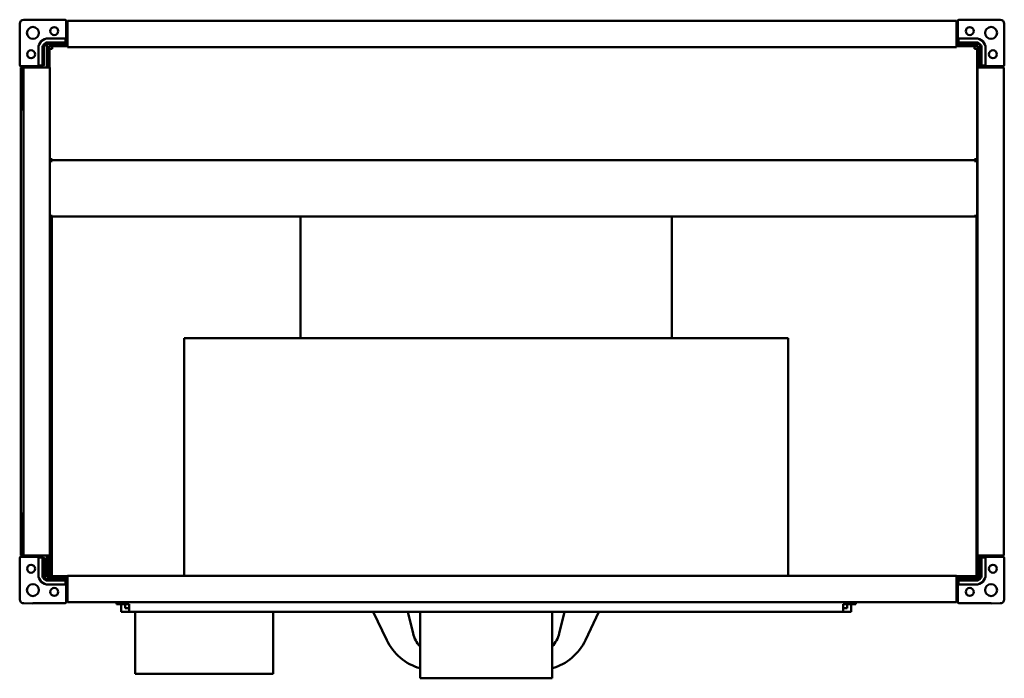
# Model space of a CAD drawing. Header units: millimetres. Extents: x 469 to 1211, y 346 to 842.
import ezdxf

# ---------------------------------------------------------------- set-up
doc = ezdxf.new("R2010")
doc.units = ezdxf.units.MM
doc.header["$LTSCALE"] = 4
doc.layers.add('Widoczne (ISO)', color=7, linetype='Continuous', lineweight=50)

msp = doc.modelspace()

# ---------------------------------------------------------------- linework, layer by layer
at = {"layer": 'Widoczne (ISO)'}
for p, q in [((469.01, 832.32), (469.03, 839.23)), ((472.03, 842.23), (478.94, 842.24)), ((479.17, 842.16), (503.4, 842.16)), ((504.1, 840.66), (503.6, 840.66)), ((504.1, 841.46), (504.1, 840.66)), ((504.1, 840.66), (505, 840.66)), ((504.1, 840.66), (504.1, 828.66)), ((505, 841.46), (505, 840.26)), ((505, 841.46), (1175, 841.46)), ((505, 822.46), (505, 840.26)), ((1175, 841.46), (1175, 840.26)), ((1175, 840.66), (1175.9, 840.66)), ((1175, 822.46), (1175, 840.26)), ((1175.9, 840.66), (1175.9, 841.46)), ((1175.9, 828.66), (1175.9, 840.66)), ((1176.4, 840.66), (1175.9, 840.66)), ((1176.6, 842.16), (1200.83, 842.16)), ((1201.06, 842.24), (1207.97, 842.23)), ((1210.97, 839.23), (1210.99, 832.32)), ((469.1, 807.86), (469.1, 832.08)), ((1210.9, 832.08), (1210.9, 807.86)), ((489.5, 823.76), (489.5, 820.76)), ((492.5, 823.76), (489.5, 823.76)), ((490.1, 824.16), (503.4, 824.16)), ((490.6, 828.15), (503.6, 828.15)), ((503.4, 825.05), (490.6, 825.05)), ((492.5, 823.76), (505, 823.76)), ((503.6, 828.66), (503.6, 828.16)), ((503.6, 828.16), (503.6, 825.1)), ((503.6, 825.1), (503.6, 825.08)), ((505, 825.66), (504.08, 825.66)), ((504.1, 824.9), (504.1, 825.66)), ((1175.92, 825.66), (1175, 825.66)), ((1175, 823.76), (1189.5, 823.76)), ((1175.9, 825.66), (1175.9, 824.9)), ((1176.4, 828.16), (1176.4, 828.66)), ((1176.4, 825.1), (1176.4, 828.16)), ((1176.4, 828.15), (1189.4, 828.15)), ((1176.4, 825.08), (1176.4, 825.1)), ((1189.4, 825.05), (1176.6, 825.05)), ((1176.6, 824.16), (1189.9, 824.16)), ((1189.5, 823.76), (1192.5, 823.76)), ((1192.5, 823.76), (1192.5, 820.76)), ((483.11, 807.66), (483.11, 820.66)), ((486.21, 820.66), (486.21, 807.86)), ((487.1, 807.86), (487.1, 821.16)), ((489.5, 820.76), (489.5, 806.26)), ((492.5, 822.26), (491, 822.26)), ((491, 822.26), (491, 820.76)), ((491, 806.26), (491, 820.76)), ((491.5, 820.26), (491.5, 806.26)), ((493.5, 820.26), (491.5, 820.26)), ((492.5, 822.26), (505, 822.26)), ((493.5, 820.26), (493.5, 822.26)), ((505, 822.46), (505, 821.46)), ((505, 821.46), (1175, 821.46)), ((1175, 822.46), (1175, 821.46)), ((1175, 822.26), (1189.5, 822.26)), ((1188.5, 822.26), (1188.5, 820.26)), ((1188.5, 820.26), (1190.5, 820.26)), ((1189.5, 822.26), (1191, 822.26)), ((1190.5, 820.26), (1190.5, 737.09)), ((1191, 820.76), (1191, 822.26)), ((1191, 820.76), (1191, 806.26)), ((1192.5, 806.26), (1192.5, 820.76)), ((1192.9, 821.16), (1192.9, 807.86)), ((1193.79, 807.86), (1193.79, 820.66)), ((1196.89, 820.66), (1196.89, 807.66)), ((470.6, 807.16), (469.8, 807.16)), ((469.8, 806.26), (469.8, 438.26)), ((469.8, 806.26), (470.6, 806.26)), ((470.6, 807.66), (470.6, 807.16)), ((482.6, 807.16), (470.6, 807.16)), ((470.6, 775.99), (470.6, 807.16)), ((471.87, 806.26), (471.87, 773.89)), ((471.87, 806.26), (473, 806.26)), ((490.8, 806.26), (473, 806.26)), ((483.1, 807.66), (482.6, 807.66)), ((486.16, 807.66), (483.1, 807.66)), ((485.6, 807.17), (485.6, 806.26)), ((485.6, 807.16), (486.36, 807.16)), ((486.18, 807.66), (486.16, 807.66)), ((490.8, 806.26), (491.8, 806.26)), ((491.8, 438.26), (491.8, 806.26)), ((1190.7, 806.26), (1190.5, 806.26)), ((1190.7, 806.26), (1191.7, 806.26)), ((1190.7, 806.26), (1190.7, 438.26)), ((1209.5, 806.26), (1191.7, 806.26)), ((1193.64, 807.16), (1194.4, 807.16)), ((1193.84, 807.66), (1193.82, 807.66)), ((1196.9, 807.66), (1193.84, 807.66)), ((1194.4, 806.26), (1194.4, 807.17)), ((1197.4, 807.66), (1196.9, 807.66)), ((1209.4, 807.16), (1197.4, 807.16)), ((1209.4, 807.16), (1209.4, 807.66)), ((1209.4, 807.16), (1209.4, 806.26)), ((1210.2, 807.16), (1209.4, 807.16)), ((1209.5, 806.26), (1210.7, 806.26)), ((1210.7, 806.26), (1210.7, 438.26)), ((471.87, 773.89), (471.19, 774.57)), ((471.8, 470.56), (471.8, 773.96)), ((493.5, 737.09), (491.8, 737.09)), ((493.5, 736.38), (491.8, 736.38)), ((493.5, 735.67), (491.8, 735.67)), ((493.5, 736.26), (493.5, 737.09)), ((1188.5, 736.26), (493.5, 736.26)), ((493.5, 735.67), (493.5, 736.26)), ((1188.5, 737.09), (1188.5, 736.26)), ((1188.5, 737.09), (1190.5, 737.09)), ((1188.5, 736.38), (1190.5, 736.38)), ((1188.5, 735.67), (1188.5, 736.26)), ((1188.5, 735.67), (1190.5, 735.67)), ((1190.2, 736.38), (1190.2, 737.09)), ((1190.5, 736.38), (1190.5, 735.67)), ((1190.5, 735.67), (1190.5, 694.42)), ((493.5, 694.42), (491.8, 694.42)), ((493.5, 693.83), (491.8, 693.83)), ((491.84, 693.54), (491.8, 693.54)), ((491.84, 422.83), (491.84, 693.83)), ((492.24, 422.83), (492.24, 693.83)), ((493.24, 693.83), (493.24, 422.83)), ((493.5, 693.83), (493.5, 694.42)), ((1188.5, 693.83), (493.5, 693.83)), ((680.5, 693.83), (680.5, 602.26)), ((960.5, 693.83), (960.5, 602.26)), ((1190.5, 694.42), (1188.5, 694.42)), ((1188.5, 694.42), (1188.5, 693.83)), ((1188.5, 693.83), (1190.5, 693.83)), ((1190, 692.83), (1190, 693.83)), ((1190, 692.83), (1190, 423.83)), ((1190.5, 694.42), (1190.5, 693.83)), ((1190.7, 693.83), (1190.5, 693.83)), ((491.84, 630.36), (491.8, 630.36)), ((491.84, 629.66), (491.8, 629.66)), ((1048, 602.26), (593, 602.26)), ((593, 602.26), (593, 423.06)), ((1048, 602.26), (1048, 423.06)), ((470.6, 437.36), (470.6, 468.53)), ((471.19, 469.94), (471.87, 470.63)), ((471.87, 470.63), (471.87, 438.26)), ((470.6, 438.26), (469.8, 438.26)), ((473, 438.26), (471.87, 438.26)), ((473, 438.26), (490.8, 438.26)), ((485.6, 438.26), (485.6, 437.34)), ((489.5, 438.26), (489.5, 423.76)), ((491.8, 438.26), (490.8, 438.26)), ((491, 423.76), (491, 438.26)), ((491.5, 424.48), (491.5, 438.26)), ((1191.7, 438.26), (1190.7, 438.26)), ((1191, 438.26), (1191, 423.76)), ((1191.7, 438.26), (1209.5, 438.26)), ((1192.5, 423.76), (1192.5, 438.26)), ((1194.4, 437.34), (1194.4, 438.26)), ((1209.4, 438.26), (1209.4, 437.36)), ((1210.7, 438.26), (1209.5, 438.26)), ((469.1, 412.43), (469.1, 436.66)), ((469.8, 437.36), (470.6, 437.36)), ((470.6, 437.36), (482.6, 437.36)), ((470.6, 437.36), (470.6, 436.86)), ((482.6, 436.86), (483.1, 436.86)), ((483.1, 436.86), (486.16, 436.86)), ((483.11, 423.86), (483.11, 436.86)), ((486.36, 437.36), (485.6, 437.36)), ((486.16, 436.86), (486.18, 436.86)), ((486.21, 436.66), (486.21, 423.86)), ((487.1, 423.36), (487.1, 436.66)), ((488, 435.76), (489.5, 435.76)), ((488, 421.21), (488, 435.76)), ((1192.5, 435.76), (1192.9, 435.76)), ((1192.9, 436.66), (1192.9, 423.36)), ((1194.4, 437.36), (1193.64, 437.36)), ((1193.79, 423.86), (1193.79, 436.66)), ((1193.82, 436.86), (1193.84, 436.86)), ((1193.84, 436.86), (1196.9, 436.86)), ((1196.89, 436.86), (1196.89, 423.86)), ((1196.9, 436.86), (1197.4, 436.86)), ((1197.4, 437.36), (1209.4, 437.36)), ((1209.4, 437.36), (1210.2, 437.36)), ((1209.4, 436.86), (1209.4, 437.36)), ((1210.9, 436.66), (1210.9, 412.43)), ((491, 423.76), (489.5, 423.76)), ((489.5, 423.76), (489.5, 422.26)), ((491.84, 424.48), (491.5, 424.48)), ((505, 422.06), (505, 423.06)), ((1175, 423.06), (505, 423.06)), ((1175, 422.06), (1175, 423.06)), ((1190, 422.83), (1190, 423.83)), ((1191, 423.76), (1192.5, 423.76)), ((1191, 423.76), (1191, 422.83)), ((1192.5, 422.26), (1192.5, 423.76)), ((491, 420.76), (488.6, 420.76)), ((491, 422.26), (489.5, 422.26)), ((503.4, 420.36), (490.1, 420.36)), ((490.6, 419.47), (503.4, 419.47)), ((503.6, 416.37), (490.6, 416.37)), ((491, 422.26), (496, 422.26)), ((491, 420.76), (491, 422.26)), ((496, 420.76), (491, 420.76)), ((492.24, 422.83), (491.84, 422.83)), ((493.24, 422.83), (492.24, 422.83)), ((505, 422.83), (493.24, 422.83)), ((493.5, 422.83), (493.5, 422.48)), ((493.5, 422.48), (505, 422.48)), ((505, 422.26), (496, 422.26)), ((505, 420.76), (496, 420.76)), ((503.6, 419.44), (503.6, 419.42)), ((503.6, 419.42), (503.6, 416.36)), ((503.6, 416.36), (503.6, 415.86)), ((504.08, 418.86), (505, 418.86)), ((504.1, 418.86), (504.1, 419.61)), ((504.1, 415.86), (504.1, 403.86)), ((505, 422.06), (505, 404.26)), ((1190, 422.83), (1175, 422.83)), ((1175, 422.48), (1188.5, 422.48)), ((1186, 422.26), (1175, 422.26)), ((1175, 422.06), (1175, 404.26)), ((1186, 420.76), (1175, 420.76)), ((1175, 418.86), (1175.92, 418.86)), ((1175.9, 419.61), (1175.9, 418.86)), ((1175.9, 403.86), (1175.9, 415.86)), ((1176.4, 419.42), (1176.4, 419.44)), ((1176.4, 416.36), (1176.4, 419.42)), ((1189.4, 416.37), (1176.4, 416.37)), ((1176.4, 415.86), (1176.4, 416.36)), ((1189.9, 420.36), (1176.6, 420.36)), ((1176.6, 419.47), (1189.4, 419.47)), ((1186, 422.26), (1191, 422.26)), ((1191, 420.76), (1186, 420.76)), ((1188.5, 422.83), (1188.5, 422.48)), ((1190, 422.83), (1191, 422.83)), ((1191, 422.26), (1192.5, 422.26)), ((1191, 420.76), (1191, 422.26)), ((1191, 420.76), (1191.4, 420.76)), ((469.03, 405.28), (469.01, 412.2)), ((1210.99, 412.2), (1210.97, 405.28)), ((478.94, 402.27), (472.03, 402.28)), ((503.4, 402.36), (479.17, 402.36)), ((503.6, 403.86), (504.1, 403.86)), ((505, 403.86), (504.1, 403.86)), ((504.1, 403.86), (504.1, 403.06)), ((505, 403.06), (505, 404.26)), ((1175, 403.06), (505, 403.06)), ((542, 401.76), (542, 403.06)), ((545, 401.76), (542, 401.76)), ((545, 403.06), (545, 401.76)), ((545.5, 401.76), (545.5, 403.06)), ((545.5, 395.76), (545.5, 401.76)), ((545.5, 401.76), (548.5, 401.76)), ((548.5, 403.06), (548.5, 401.76)), ((548.5, 401.76), (548.5, 398.76)), ((549, 403.06), (549, 401.76)), ((551.5, 401.76), (549, 401.76)), ((551.5, 395.76), (551.5, 401.76)), ((1089.5, 401.76), (1092, 401.76)), ((1089.5, 395.76), (1089.5, 401.76)), ((1092, 401.76), (1092, 403.06)), ((1092.5, 401.76), (1092.5, 403.06)), ((1092.5, 401.76), (1095.5, 401.76)), ((1092.5, 398.76), (1092.5, 401.76)), ((1095.5, 403.06), (1095.5, 401.76)), ((1095.5, 401.76), (1095.5, 395.76)), ((1096, 401.76), (1096, 403.06)), ((1096, 401.76), (1099, 401.76)), ((1099, 403.06), (1099, 401.76)), ((1175, 403.06), (1175, 404.26)), ((1175.9, 403.86), (1175, 403.86)), ((1175.9, 403.86), (1176.4, 403.86)), ((1175.9, 403.06), (1175.9, 403.86)), ((1200.83, 402.36), (1176.6, 402.36)), ((1207.97, 402.28), (1201.06, 402.27)), ((551.5, 395.76), (545.5, 395.76)), ((551.5, 398.76), (548.5, 398.76)), ((551.5, 395.76), (1089.5, 395.76)), ((556, 349.26), (556, 395.76)), ((660, 349.26), (660, 395.76)), ((735.5, 395.76), (745.63, 374.53)), ((765.41, 379.63), (761.5, 395.76)), ((770.7, 395.76), (770.7, 345.76)), ((870.3, 395.76), (870.3, 345.76)), ((879.5, 395.76), (875.59, 379.63)), ((895.37, 374.53), (905.5, 395.76)), ((1089.5, 398.76), (1092.5, 398.76)), ((1089.5, 395.76), (1095.5, 395.76)), ((556, 349.26), (660, 349.26)), ((770.7, 345.76), (870.3, 345.76))]:
    msp.add_line(p, q, dxfattribs=at)
for centre, radius in [((479, 832.26), 4.5), ((495.1, 833.66), 3), ((1184.9, 833.66), 3), ((1201, 832.26), 4.5), ((477.6, 816.16), 3), ((1202.4, 816.16), 3), ((477.6, 428.36), 3), ((1202.4, 428.36), 3), ((479, 412.26), 4.5), ((1201, 412.26), 4.5), ((495.1, 410.86), 3), ((1184.9, 410.86), 3)]:
    msp.add_circle(centre, radius, dxfattribs=at)
for centre, radius, start, end in [((503.4, 841.46), 0.7, 0, 90), ((1176.6, 841.46), 0.7, 90, 180), ((490.6, 820.66), 7.49, 90, 180), ((490.1, 821.16), 3, 90, 180), ((503.6, 828.66), 0.5, 270, 0), ((1176.4, 828.66), 0.5, 180, 270), ((1189.4, 820.66), 7.49, 0, 90), ((1189.9, 821.16), 3, 60.07357, 90), ((1189.9, 821.16), 3, 0, 29.92643), ((469.8, 807.86), 0.7, 180, 270), ((482.6, 807.66), 0.5, 270, 0), ((1197.4, 807.66), 0.5, 180, 270), ((1210.2, 807.86), 0.7, 270, 0), ((472.6, 775.99), 2, 180, 225), ((472.6, 468.53), 2, 135, 180), ((469.8, 436.66), 0.7, 90, 180), ((482.6, 436.86), 0.5, 0, 90), ((1197.4, 436.86), 0.5, 90, 180), ((1210.2, 436.66), 0.7, 0, 90), ((490.6, 423.86), 7.49, 180, 270), ((490.1, 423.36), 3, 180, 270), ((1189.4, 423.86), 7.49, 270, 0), ((1189.9, 423.36), 3, 270, 0), ((503.6, 415.86), 0.5, 0, 90), ((1176.4, 415.86), 0.5, 90, 180), ((503.4, 403.06), 0.7, 270, 0), ((1176.6, 403.06), 0.7, 180, 270), ((786.86, 384.83), 22.07, 193.62699, 222.91473), ((854.14, 384.83), 22.07, 317.08527, 346.37301), ((781.73, 391.76), 40, 205.51387, 253.98477), ((859.27, 391.76), 40, 286.01523, 334.48613)]:
    msp.add_arc(centre, radius, start, end, dxfattribs=at)
for centre, major_axis, ratio, start_param, end_param in [((472.02, 839.24), (2.12, 2.12), 0.996195, 0.785398, 2.356194), ((1207.98, 839.24), (2.12, -2.12), 0.996195, 0.785398, 2.356194), ((503.4, 824.9), (0, -0.745), 0.939693, 0, 1.570796), ((503.4, 825.81), (0, -0.745), 0.939693, 0.289752, 1.361396), ((1176.6, 824.9), (0, -0.745), 0.939693, 4.712389, 6.283185), ((1176.6, 825.81), (0, -0.745), 0.939693, 4.921789, 5.993434), ((485.45, 807.86), (0.745, 0), 0.939693, 4.921789, 5.993434), ((486.36, 807.86), (0.745, 0), 0.939693, 4.712389, 6.283185), ((1193.64, 807.86), (-0.745, 0), 0.939693, 0, 1.570796), ((1194.55, 807.86), (-0.745, 0), 0.939693, 0.289752, 1.361396), ((485.45, 436.66), (0.745, 0), 0.939693, 0.289752, 1.361396), ((486.36, 436.66), (0.745, 0), 0.939693, 0, 1.570796), ((1193.64, 436.66), (-0.745, 0), 0.939693, 4.712389, 6.283185), ((1194.55, 436.66), (-0.745, 0), 0.939693, 4.921789, 5.993434), ((503.4, 419.61), (0, 0.745), 0.939693, 4.712389, 6.283185), ((503.4, 418.7), (0, 0.745), 0.939693, 4.921789, 5.993434), ((1176.6, 419.61), (0, 0.745), 0.939693, 0, 1.570796), ((1176.6, 418.7), (0, 0.745), 0.939693, 0.289752, 1.361396), ((472.02, 405.28), (-2.12, 2.12), 0.996195, 0.785398, 2.356194), ((1207.98, 405.28), (-2.12, -2.12), 0.996195, 0.785398, 2.356194)]:
    msp.add_ellipse(centre, major_axis=major_axis, ratio=ratio, start_param=start_param, end_param=end_param, dxfattribs=at)
for points, knots in [([(479.17, 842.16), (479.13, 842.17), (479.1, 842.19), (479.02, 842.21), (478.98, 842.23), (478.94, 842.24)], [0, 0, 0, 0, 0.01249515, 0.01249515, 0.0249903, 0.0249903, 0.0249903, 0.0249903]), ([(1201.06, 842.24), (1201.02, 842.23), (1200.98, 842.21), (1200.9, 842.19), (1200.87, 842.17), (1200.83, 842.16)], [0, 0, 0, 0, 0.01249515, 0.01249515, 0.0249903, 0.0249903, 0.0249903, 0.0249903]), ([(469.01, 832.32), (469.03, 832.28), (469.04, 832.24), (469.07, 832.16), (469.09, 832.12), (469.1, 832.08)], [0, 0, 0, 0, 0.01249515, 0.01249515, 0.0249903, 0.0249903, 0.0249903, 0.0249903]), ([(1210.9, 832.08), (1210.91, 832.12), (1210.93, 832.16), (1210.96, 832.24), (1210.97, 832.28), (1210.99, 832.32)], [0, 0, 0, 0, 0.01249515, 0.01249515, 0.0249903, 0.0249903, 0.0249903, 0.0249903]), ([(486.22, 821.31), (486.24, 821.77), (486.34, 822.23), (486.71, 823.12), (487, 823.54), (487.71, 824.26), (488.13, 824.54), (489.02, 824.92), (489.48, 825.02), (489.94, 825.04)], [0.0000002, 0.0000002, 0.0000002, 0.0000002, 0.138614, 0.138614, 0.2902546, 0.2902546, 0.4411619, 0.4411619, 0.5810662, 0.5810662, 0.5810662, 0.5810662]), ([(490.1, 825.04), (490.07, 825.04), (490.05, 825.04), (490, 825.04), (489.97, 825.04), (489.94, 825.04)], [-0.01558465, -0.01558465, -0.01558465, -0.01558465, -0.00779233, -0.00779233, 0, 0, 0, 0]), ([(490.6, 825.05), (490.52, 825.05), (490.43, 825.05), (490.27, 825.05), (490.18, 825.05), (490.1, 825.04)], [0, 0, 0, 0, 0.02497584, 0.02497584, 0.04995141, 0.04995141, 0.04995141, 0.04995141]), ([(1189.9, 825.04), (1189.82, 825.05), (1189.73, 825.05), (1189.57, 825.05), (1189.48, 825.05), (1189.4, 825.05)], [0.00000127, 0.00000127, 0.00000127, 0.00000127, 0.02497637, 0.02497637, 0.04995171, 0.04995171, 0.04995171, 0.04995171]), ([(1189.9, 825.04), (1189.93, 825.04), (1189.95, 825.04), (1190, 825.04), (1190.03, 825.04), (1190.06, 825.04)], [0.00000127, 0.00000127, 0.00000127, 0.00000127, 0.0077936, 0.0077936, 0.01558592, 0.01558592, 0.01558592, 0.01558592]), ([(1190.06, 825.04), (1190.52, 825.02), (1190.97, 824.92), (1191.86, 824.54), (1192.29, 824.26), (1193, 823.55), (1193.28, 823.13), (1193.66, 822.24), (1193.76, 821.78), (1193.78, 821.31)], [0.0000002, 0.0000002, 0.0000002, 0.0000002, 0.138614, 0.138614, 0.2902546, 0.2902546, 0.4411619, 0.4411619, 0.5810662, 0.5810662, 0.5810662, 0.5810662]), ([(486.21, 821.16), (486.21, 821.18), (486.21, 821.21), (486.21, 821.26), (486.21, 821.29), (486.22, 821.31)], [0.00000127, 0.00000127, 0.00000127, 0.00000127, 0.0077936, 0.0077936, 0.01558592, 0.01558592, 0.01558592, 0.01558592]), ([(486.21, 821.16), (486.21, 821.07), (486.21, 820.99), (486.21, 820.82), (486.21, 820.74), (486.21, 820.66)], [0.00000127, 0.00000127, 0.00000127, 0.00000127, 0.02497637, 0.02497637, 0.04995171, 0.04995171, 0.04995171, 0.04995171]), ([(1193.79, 821.16), (1193.79, 821.18), (1193.79, 821.21), (1193.79, 821.26), (1193.79, 821.29), (1193.78, 821.31)], [-0.01558465, -0.01558465, -0.01558465, -0.01558465, -0.00779233, -0.00779233, 0, 0, 0, 0]), ([(1193.79, 820.66), (1193.79, 820.74), (1193.79, 820.82), (1193.79, 820.99), (1193.79, 821.07), (1193.79, 821.16)], [0, 0, 0, 0, 0.02497584, 0.02497584, 0.04995141, 0.04995141, 0.04995141, 0.04995141]), ([(486.21, 423.86), (486.21, 423.77), (486.21, 423.69), (486.21, 423.52), (486.21, 423.44), (486.21, 423.36)], [0, 0, 0, 0, 0.02497584, 0.02497584, 0.04995141, 0.04995141, 0.04995141, 0.04995141]), ([(486.21, 423.36), (486.21, 423.33), (486.21, 423.3), (486.21, 423.25), (486.21, 423.23), (486.22, 423.2)], [-0.01558465, -0.01558465, -0.01558465, -0.01558465, -0.00779233, -0.00779233, 0, 0, 0, 0]), ([(489.94, 419.47), (489.48, 419.49), (489.03, 419.59), (488.14, 419.97), (487.71, 420.25), (487, 420.97), (486.72, 421.39), (486.34, 422.28), (486.24, 422.74), (486.22, 423.2)], [0.0000002, 0.0000002, 0.0000002, 0.0000002, 0.138614, 0.138614, 0.2902546, 0.2902546, 0.4411619, 0.4411619, 0.5810662, 0.5810662, 0.5810662, 0.5810662]), ([(1193.78, 423.2), (1193.76, 422.74), (1193.66, 422.28), (1193.29, 421.39), (1193, 420.97), (1192.29, 420.26), (1191.87, 419.97), (1190.98, 419.6), (1190.52, 419.49), (1190.06, 419.47)], [0.0000002, 0.0000002, 0.0000002, 0.0000002, 0.138614, 0.138614, 0.2902546, 0.2902546, 0.4411619, 0.4411619, 0.5810662, 0.5810662, 0.5810662, 0.5810662]), ([(1193.79, 423.36), (1193.79, 423.33), (1193.79, 423.3), (1193.79, 423.25), (1193.79, 423.23), (1193.78, 423.2)], [0.00000127, 0.00000127, 0.00000127, 0.00000127, 0.0077936, 0.0077936, 0.01558592, 0.01558592, 0.01558592, 0.01558592]), ([(1193.79, 423.36), (1193.79, 423.44), (1193.79, 423.52), (1193.79, 423.69), (1193.79, 423.77), (1193.79, 423.86)], [0.00000127, 0.00000127, 0.00000127, 0.00000127, 0.02497637, 0.02497637, 0.04995171, 0.04995171, 0.04995171, 0.04995171]), ([(490.1, 419.47), (490.07, 419.47), (490.05, 419.47), (490, 419.47), (489.97, 419.47), (489.94, 419.47)], [0.00000127, 0.00000127, 0.00000127, 0.00000127, 0.0077936, 0.0077936, 0.01558592, 0.01558592, 0.01558592, 0.01558592]), ([(490.1, 419.47), (490.18, 419.47), (490.27, 419.47), (490.43, 419.47), (490.52, 419.47), (490.6, 419.47)], [0.00000127, 0.00000127, 0.00000127, 0.00000127, 0.02497637, 0.02497637, 0.04995171, 0.04995171, 0.04995171, 0.04995171]), ([(1189.4, 419.47), (1189.48, 419.47), (1189.57, 419.47), (1189.73, 419.47), (1189.82, 419.47), (1189.9, 419.47)], [0, 0, 0, 0, 0.02497584, 0.02497584, 0.04995141, 0.04995141, 0.04995141, 0.04995141]), ([(1189.9, 419.47), (1189.93, 419.47), (1189.95, 419.47), (1190, 419.47), (1190.03, 419.47), (1190.06, 419.47)], [-0.01558465, -0.01558465, -0.01558465, -0.01558465, -0.00779233, -0.00779233, 0, 0, 0, 0]), ([(469.1, 412.43), (469.09, 412.39), (469.07, 412.35), (469.04, 412.27), (469.03, 412.24), (469.01, 412.2)], [0, 0, 0, 0, 0.01249515, 0.01249515, 0.0249903, 0.0249903, 0.0249903, 0.0249903]), ([(1210.99, 412.2), (1210.97, 412.24), (1210.96, 412.27), (1210.93, 412.35), (1210.91, 412.39), (1210.9, 412.43)], [0, 0, 0, 0, 0.01249515, 0.01249515, 0.0249903, 0.0249903, 0.0249903, 0.0249903]), ([(478.94, 402.27), (478.98, 402.29), (479.02, 402.3), (479.1, 402.33), (479.13, 402.34), (479.17, 402.36)], [0, 0, 0, 0, 0.01249515, 0.01249515, 0.0249903, 0.0249903, 0.0249903, 0.0249903]), ([(1200.83, 402.36), (1200.87, 402.34), (1200.9, 402.33), (1200.98, 402.3), (1201.02, 402.29), (1201.06, 402.27)], [0, 0, 0, 0, 0.01249515, 0.01249515, 0.0249903, 0.0249903, 0.0249903, 0.0249903])]:
    msp.add_open_spline(points, degree=3, knots=knots, dxfattribs=at)
for points in [[(503.6, 825.08), (503.53, 825.06), (503.47, 825.05), (503.4, 825.05)], [(1176.6, 825.05), (1176.53, 825.05), (1176.47, 825.06), (1176.4, 825.08)], [(486.21, 807.86), (486.21, 807.79), (486.2, 807.72), (486.18, 807.66)], [(1193.82, 807.66), (1193.8, 807.72), (1193.79, 807.79), (1193.79, 807.86)], [(486.18, 436.86), (486.2, 436.79), (486.21, 436.72), (486.21, 436.66)], [(1193.79, 436.66), (1193.79, 436.72), (1193.8, 436.79), (1193.82, 436.86)], [(503.4, 419.47), (503.47, 419.47), (503.53, 419.46), (503.6, 419.44)], [(1176.4, 419.44), (1176.47, 419.46), (1176.53, 419.47), (1176.6, 419.47)]]:
    msp.add_open_spline(points, degree=3, dxfattribs=at)

doc.saveas('drawing.dxf')
